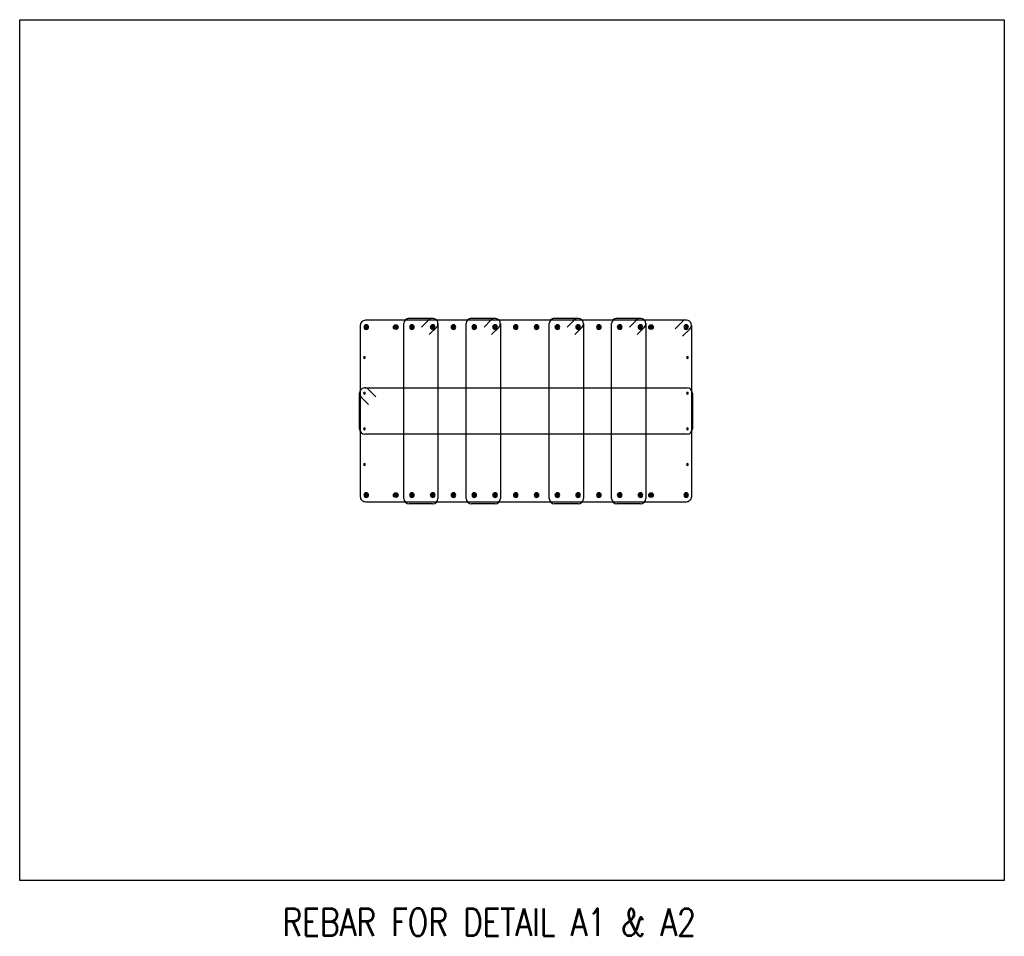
# Model space of a CAD drawing. Header units: inches. Extents: x -95 to 1683, y 766 to 1410.
# Tile 42 of 256: x 166 to 454, y 1141 to 1410. Entities that reach past the tile are written whole.
import ezdxf

# ---------------------------------------------------------------- set-up
doc = ezdxf.new("R2010")
doc.units = ezdxf.units.IN
doc.header["$MEASUREMENT"] = 0
for name, color, linetype in [('A-DETL-GENF', 3, 'Continuous'), ('G-ANNO-TTLB-TEXT', 3, 'Continuous'), ('S-ANNO-NOTE', 2, 'Continuous'), ('S-DETL-HVY', 4, 'Continuous')]:
    doc.layers.add(name, color=color, linetype=linetype)
doc.styles.add('Annotative', font='romans.shx', dxfattribs={"width": 0.8, "height": 0.125})

# ---------------------------------------------------------------- blocks, each defined once
blk = doc.blocks.new('Reinforcing Bar Section_USACE - __4-579026-PILASTER MIDDLE RIGHT PLAN')
at = {"layer": 'A-DETL-GENF'}
blk.add_hatch(color=256, dxfattribs=at).paths.add_polyline_path([(0.06, -0.24), (0.16, -0.2), (0.23, -0.11), (0.25, 0), (0.23, 0.11), (0.16, 0.2), (0.06, 0.24), (-0.06, 0.24), (-0.16, 0.2), (-0.23, 0.11), (-0.25, 0), (-0.23, -0.11), (-0.16, -0.2), (-0.06, -0.24)])
for start, end in [(360, 180), (180, 360)]:
    blk.add_arc((0, 0), 0.25, start, end, dxfattribs=at)
blk = doc.blocks.new('Reinforcing Bar Section_USACE - __4-599888-PILASTER MIDDLE RIGHT PLAN')
at = {"layer": 'A-DETL-GENF'}
blk.add_hatch(color=256, dxfattribs=at).paths.add_polyline_path([(-0.06, 0.24), (-0.16, 0.2), (-0.23, 0.11), (-0.25, 0), (-0.23, -0.11), (-0.16, -0.2), (-0.06, -0.24), (0.06, -0.24), (0.16, -0.2), (0.23, -0.11), (0.25, 0), (0.23, 0.11), (0.16, 0.2), (0.06, 0.24)])
for start, end in [(0, 180), (180, 0)]:
    blk.add_arc((0, 0), 0.25, start, end, dxfattribs=at)
blk = doc.blocks.new('Reinforcing Bar Section_USACE - __11-1185627-PILASTER INTERIOR PLAN')
at = {"layer": 'A-DETL-GENF'}
blk.add_hatch(color=256, dxfattribs=at).paths.add_polyline_path([(-0.15, -0.67), (0.15, -0.67), (0.43, -0.54), (0.62, -0.3), (0.69, 0), (0.62, 0.3), (0.43, 0.54), (0.15, 0.67), (-0.15, 0.67), (-0.43, 0.54), (-0.62, 0.3), (-0.69, 0), (-0.62, -0.3), (-0.43, -0.54)])
for start, end in [(360, 180), (180, 360)]:
    blk.add_arc((0, 0), 0.688, start, end, dxfattribs=at)
blk = doc.blocks.new('Reinforcing Bend Type T1_USACE - _5-1581538-PILASTER MIDDLE RIGHT PLAN')
at = {"lineweight": -3}
for p, q in [((-4.4, -28.1), (-4.4, 23.15)), ((-2.83, 24.72), (4.05, 24.72)), ((0.83, 22.14), (2.97, 24.29)), ((5.62, 23.15), (5.62, -28.1)), ((3.04, 19.93), (5.25, 22.15)), ((4.05, -29.66), (-2.83, -29.66))]:
    blk.add_line(p, q, dxfattribs=at)
for centre, radius, start, end in [((-2.83, 23.15), 1.57, 90, 180), ((4.05, 23.15), 1.56, 360, 136.3262), ((4.05, 23.15), 1.57, 320.0399, 0), ((-2.83, -28.1), 1.57, 180, 270), ((4.05, -28.1), 1.57, 270, 360)]:
    blk.add_arc(centre, radius, start, end, dxfattribs=at)
blk = doc.blocks.new('REBAR BLOCK 1')
at = {"layer": 'S-DETL-HVY', "lineweight": -3}
for p, q in [((357.74, 1319.39), (359.89, 1321.54)), ((265.22, 1290.05), (265.22, 1300.51)), ((267.84, 1297.24), (265.7, 1299.38)), ((266.77, 1302.07), (361.27, 1302.07)), ((362.84, 1300.51), (362.84, 1290.05)), ((361.28, 1288.49), (266.78, 1288.49))]:
    blk.add_line(p, q, dxfattribs=at)
for points in [[(362.53, 1320.41), (362.53, 1270.16, -0.414214), (360.97, 1268.59), (267.09, 1268.59, -0.414214), (265.53, 1270.16), (265.53, 1320.41, -0.414214), (267.09, 1321.97), (360.88, 1321.97)], [(359.95, 1317.18), (362.07, 1319.3, 0.198912), (362.53, 1320.41)], [(270, 1299.49), (267.78, 1301.71, 0.176148), (266.77, 1302.07)]]:
    blk.add_lwpolyline(points, format="xyb", dxfattribs=at)
for centre, radius, start, end in [((360.97, 1320.41), 1.56, 0, 136.3262), ((266.77, 1300.51), 1.56, 90, 226.3262), ((361.27, 1300.51), 1.57, 0, 90), ((266.78, 1290.05), 1.56, 180, 270), ((361.28, 1290.05), 1.56, 270, 0)]:
    blk.add_arc(centre, radius, start, end, dxfattribs=at)
at = {"layer": 'A-DETL-GENF', "lineweight": -3}
for name, p in [('Reinforcing Bar Section_USACE - __11-1185627-PILASTER INTERIOR PLAN', (267.17, 1319.91)), ('Reinforcing Bar Section_USACE - __11-1185627-PILASTER INTERIOR PLAN', (280.58, 1319.91)), ('Reinforcing Bar Section_USACE - __11-1185627-PILASTER INTERIOR PLAN', (286.67, 1319.91)), ('Reinforcing Bar Section_USACE - __11-1185627-PILASTER INTERIOR PLAN', (292.76, 1319.91)), ('Reinforcing Bar Section_USACE - __11-1185627-PILASTER INTERIOR PLAN', (298.86, 1319.91)), ('Reinforcing Bar Section_USACE - __11-1185627-PILASTER INTERIOR PLAN', (304.95, 1319.91)), ('Reinforcing Bar Section_USACE - __11-1185627-PILASTER INTERIOR PLAN', (311.04, 1319.91)), ('Reinforcing Bar Section_USACE - __11-1185627-PILASTER INTERIOR PLAN', (317.14, 1319.91)), ('Reinforcing Bar Section_USACE - __11-1185627-PILASTER INTERIOR PLAN', (323.23, 1319.91)), ('Reinforcing Bar Section_USACE - __11-1185627-PILASTER INTERIOR PLAN', (329.33, 1319.91)), ('Reinforcing Bar Section_USACE - __11-1185627-PILASTER INTERIOR PLAN', (335.42, 1319.91)), ('Reinforcing Bar Section_USACE - __11-1185627-PILASTER INTERIOR PLAN', (341.51, 1319.91)), ('Reinforcing Bar Section_USACE - __11-1185627-PILASTER INTERIOR PLAN', (347.61, 1319.91)), ('Reinforcing Bar Section_USACE - __11-1185627-PILASTER INTERIOR PLAN', (361.01, 1319.91)), ('Reinforcing Bar Section_USACE - __4-579026-PILASTER MIDDLE RIGHT PLAN', (266.67, 1310.96)), ('Reinforcing Bar Section_USACE - __4-579026-PILASTER MIDDLE RIGHT PLAN', (266.67, 1300.51)), ('Reinforcing Bar Section_USACE - __4-579026-PILASTER MIDDLE RIGHT PLAN', (266.67, 1290.06)), ('Reinforcing Bar Section_USACE - __4-579026-PILASTER MIDDLE RIGHT PLAN', (266.67, 1279.61)), ('Reinforcing Bar Section_USACE - __11-1185627-PILASTER INTERIOR PLAN', (267.17, 1270.66)), ('Reinforcing Bar Section_USACE - __11-1185627-PILASTER INTERIOR PLAN', (280.58, 1270.66)), ('Reinforcing Bar Section_USACE - __11-1185627-PILASTER INTERIOR PLAN', (286.67, 1270.66)), ('Reinforcing Bar Section_USACE - __11-1185627-PILASTER INTERIOR PLAN', (292.76, 1270.66)), ('Reinforcing Bar Section_USACE - __11-1185627-PILASTER INTERIOR PLAN', (298.86, 1270.66)), ('Reinforcing Bar Section_USACE - __11-1185627-PILASTER INTERIOR PLAN', (304.95, 1270.66)), ('Reinforcing Bar Section_USACE - __11-1185627-PILASTER INTERIOR PLAN', (311.04, 1270.66)), ('Reinforcing Bar Section_USACE - __11-1185627-PILASTER INTERIOR PLAN', (317.14, 1270.66)), ('Reinforcing Bar Section_USACE - __11-1185627-PILASTER INTERIOR PLAN', (323.23, 1270.66)), ('Reinforcing Bar Section_USACE - __11-1185627-PILASTER INTERIOR PLAN', (329.33, 1270.66)), ('Reinforcing Bar Section_USACE - __11-1185627-PILASTER INTERIOR PLAN', (335.42, 1270.66)), ('Reinforcing Bar Section_USACE - __11-1185627-PILASTER INTERIOR PLAN', (341.51, 1270.66)), ('Reinforcing Bar Section_USACE - __11-1185627-PILASTER INTERIOR PLAN', (347.61, 1270.66)), ('Reinforcing Bar Section_USACE - __11-1185627-PILASTER INTERIOR PLAN', (361.01, 1270.66))]:
    blk.add_blockref(name, p, dxfattribs=at)
at = {"layer": 'A-DETL-GENF', "lineweight": -3, "xscale": -1}
for p in [(275.86, 1319.91), (350.74, 1319.91), (275.86, 1270.66), (350.74, 1270.66)]:
    blk.add_blockref('Reinforcing Bar Section_USACE - __11-1185627-PILASTER INTERIOR PLAN', p, dxfattribs=at)
at = {"layer": 'A-DETL-GENF', "lineweight": -3, "rotation": 180}
for p in [(361.39, 1310.96), (361.39, 1300.51), (361.39, 1290.06), (361.39, 1279.61)]:
    blk.add_blockref('Reinforcing Bar Section_USACE - __4-599888-PILASTER MIDDLE RIGHT PLAN', p, dxfattribs=at)
at = {"layer": 'S-DETL-HVY', "lineweight": -3}
for p in [(282.61, 1297.75), (300.9, 1297.75), (325.27, 1297.75), (343.55, 1297.75)]:
    blk.add_blockref('Reinforcing Bend Type T1_USACE - _5-1581538-PILASTER MIDDLE RIGHT PLAN', p, dxfattribs=at)

msp = doc.modelspace()

# ---------------------------------------------------------------- linework, layer by layer
at = {"layer": 'G-ANNO-TTLB-TEXT'}
msp.add_lwpolyline([(165.5563, 1409.9988), (454.3078, 1409.9988), (454.3078, 1157.6656), (165.5563, 1157.6656)], close=True, dxfattribs=at)

# ---------------------------------------------------------------- block references
at = {"layer": 'S-ANNO-NOTE'}
msp.add_blockref('REBAR BLOCK 1', (0, 0), dxfattribs=at)

# ---------------------------------------------------------------- texts
at = {"layer": 'G-ANNO-TTLB-TEXT', "style": 'Annotative', "width": 0.8}
msp.add_text('REBAR FOR DETAIL A1 & A2', height=8, dxfattribs=at).set_placement((242.6098, 1141.4439))

doc.saveas('drawing.dxf')
